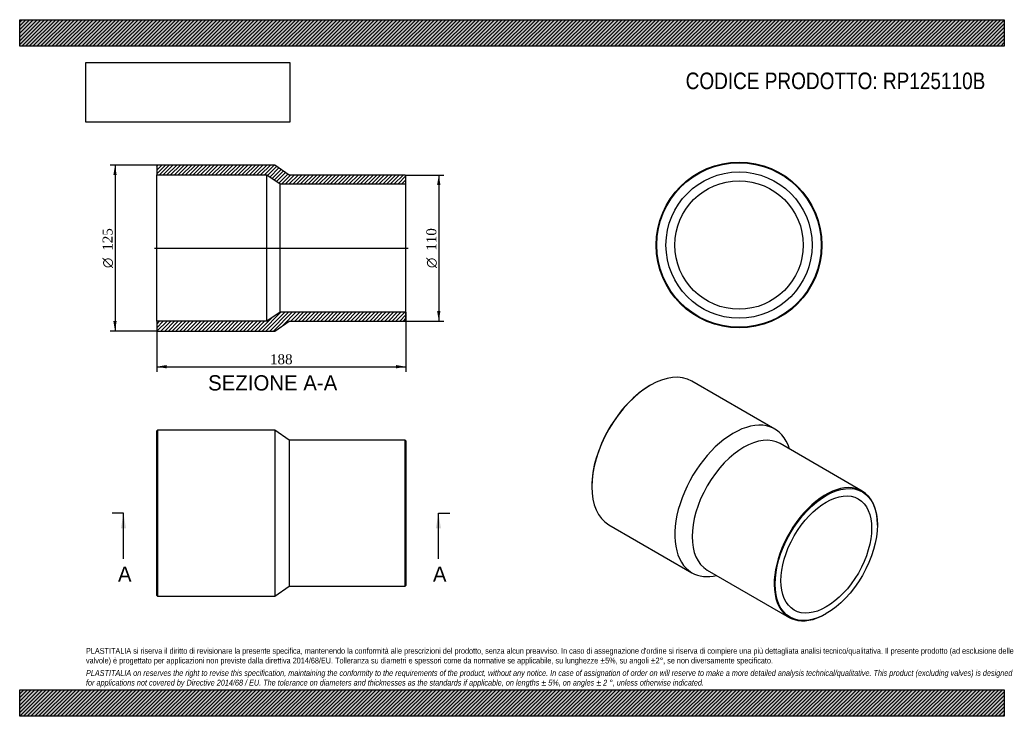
# Model space of a CAD drawing. Header units: millimetres. Extents: x 0 to 742, y 0 to 525.
import ezdxf
from ezdxf.enums import TextEntityAlignment as Align
from ezdxf.lldxf.tags import DXFTag

# ---------------------------------------------------------------- set-up
doc = ezdxf.new("R2010")
doc.units = ezdxf.units.MM
doc.header["$LTSCALE"] = 2.5
for name, color, linetype in [('Default', 7, 'Continuous'), ('DV4_Default', 7, 'Continuous'), ('RP125110B', 7, 'Continuous')]:
    doc.layers.add(name, color=color, linetype=linetype)
doc.styles.add('SEACAD_Solid_Edge_ANSI', font='seans.ttf')
doc.styles.add('SEACAD_Solid_Edge_ANSI1_Symbols', font='semeca1.ttf')
doc.styles.add('SEACAD_Times_New_Roman', font='times.ttf')
tags = doc.linetypes.add('CENTER2', pattern=[28.575, 19.05, -3.175, 3.175, -3.175]).pattern_tags.tags
tags[10:11] = [DXFTag(74, 4), DXFTag(75, 0), DXFTag(340, '0'), DXFTag(46, 0.0), DXFTag(50, 0.0), DXFTag(44, 0.0), DXFTag(45, 0.0)]
tags[8:9] = [DXFTag(74, 4), DXFTag(75, 0), DXFTag(340, '0'), DXFTag(46, 0.0), DXFTag(50, 0.0), DXFTag(44, 0.0), DXFTag(45, 0.0)]
tags[6:7] = [DXFTag(74, 4), DXFTag(75, 0), DXFTag(340, '0'), DXFTag(46, 0.0), DXFTag(50, 0.0), DXFTag(44, 0.0), DXFTag(45, 0.0)]
tags[4:5] = [DXFTag(74, 4), DXFTag(75, 0), DXFTag(340, '0'), DXFTag(46, 0.0), DXFTag(50, 0.0), DXFTag(44, 0.0), DXFTag(45, 0.0)]
doc.dimstyles.new('ANSImm', dxfattribs={"dimtxt": 7.5, "dimasz": 7.5, "dimexe": 3.75, "dimexo": 0, "dimgap": 1.875, "dimtad": 1, "dimdsep": 46, "dimtxsty": 'SEACAD_Times_New_Roman', "dimblk1": '_SE_FILLED', "dimblk2": '_SE_FILLED', "dimsah": 1, "dimcen": 3.75, "dimazin": 0, "dimtfac": 0.85, "dimtdec": 3, "dimtofl": 0, "dimtmove": 0, "dimatfit": 3, "dimfxl": 1, "dimarcsym": 0})
picture_1 = doc.add_image_def('image1.jpg', size_in_pixel=(4302, 1260))

# ---------------------------------------------------------------- blocks, each defined once
blk = doc.blocks.new('SE')
at = {"layer": 'RP125110B', "color": 7, "linetype": 'Continuous'}
for p, q in [((103.8, 215.63), (103.3, 215.13)), ((103.8, 215.63), (103.8, 90.63)), ((192.3, 215.63), (103.8, 215.63)), ((192.3, 215.63), (192.3, 90.63)), ((203.3, 208.13), (192.3, 215.63)), ((103.3, 91.13), (103.3, 215.13)), ((203.3, 208.13), (203.3, 98.13)), ((290.8, 208.13), (203.3, 208.13)), ((290.8, 98.13), (290.8, 208.13)), ((291.3, 207.63), (290.8, 208.13)), ((291.3, 207.63), (291.3, 98.63)), ((192.3, 90.63), (203.3, 98.13)), ((203.3, 98.13), (290.8, 98.13)), ((290.8, 98.13), (291.3, 98.63)), ((103.3, 91.13), (103.8, 90.63)), ((103.8, 90.63), (192.3, 90.63))]:
    blk.add_line(p, q, dxfattribs=at)
blk = doc.blocks.new('SE1')
at = {"layer": 'RP125110B', "color": 7, "linetype": 'Continuous'}
for p, q in [((569.46, 216.47), (506.88, 252.6)), ((475.63, 249.5), (475.28, 249.3)), ((635.36, 169.76), (573.49, 205.48)), ((431.44, 173.36), (431.44, 172.96)), ((444.38, 144.35), (506.96, 108.22)), ((646.75, 144.17), (646.75, 144.58)), ((518.49, 110.22), (580.36, 74.5)), ((607.86, 77.22), (608.22, 77.43))]:
    blk.add_line(p, q, dxfattribs=at)
for centre, major_axis, start_param, end_param in [((475.63, 198.47), (-31.25, -54.13), 3.141593, 6.283185), ((475.28, 198.68), (31, 53.69), 0.785398, 2.356195), ((538.21, 162.34), (-31.25, -54.13), 2.646659, 6.283185), ((545.99, 157.85), (-27.5, -47.63), 3.141593, 6.283185), ((607.86, 122.13), (27.5, 47.63), 0, 3.926991), ((607.86, 122.13), (27.5, 47.63), 5.497787, 6.283185), ((538.21, 162.34), (-31.25, -54.13), 0, 0.494934)]:
    blk.add_ellipse(centre, major_axis=major_axis, ratio=0.57735, start_param=start_param, end_param=end_param, dxfattribs=at)
for major_axis in [(-27.25, -47.2), (-24.2, -41.92)]:
    blk.add_ellipse((608.22, 121.93), major_axis=major_axis, ratio=0.57735, dxfattribs=at)
blk = doc.blocks.new('SE2')
at = {"layer": 'RP125110B', "color": 7, "linetype": 'Continuous'}
for radius in [62.5, 62, 55.1, 48.4]:
    blk.add_circle((542.46, 355.16), radius, dxfattribs=at)
blk = doc.blocks.new('SE4')
at = {"color": 7, "linetype": 'Continuous', "style": 'SEACAD_Solid_Edge_ANSI'}
blk.add_text('A', height=11.5, dxfattribs=at).set_placement((74.11, 112.88), align=Align.TOP_LEFT)
blk = doc.blocks.new('SE5')
at = {"color": 7, "linetype": 'Continuous', "style": 'SEACAD_Solid_Edge_ANSI'}
blk.add_text('A', height=11.5, dxfattribs=at).set_placement((311.61, 112.88), align=Align.TOP_LEFT)
blk = doc.blocks.new('SEANNOT_GROUP')
at = {"linetype": 'Continuous'}
blk.add_hatch(color=7, dxfattribs=at).paths.add_polyline_path([(80.17, 141.63), (78.26, 153.13), (76.34, 141.63)])
at = {"color": 7, "linetype": 'Continuous'}
blk.add_lwpolyline([(78.26, 118.63), (78.26, 153.13)], dxfattribs=at)
blk = doc.blocks.new('SEANNOT_GROUP1')
at = {"linetype": 'Continuous'}
blk.add_hatch(color=7, dxfattribs=at).paths.add_polyline_path([(317.67, 141.63), (315.76, 153.13), (313.84, 141.63)])
at = {"color": 7, "linetype": 'Continuous'}
blk.add_lwpolyline([(315.76, 118.63), (315.76, 153.13)], dxfattribs=at)
blk = doc.blocks.new('SE3')
at = {"layer": 'Default', "color": 7, "linetype": 'CENTER2'}
for p, q in [((78.26, 153.13), (69.63, 153.13)), ((315.76, 153.13), (324.38, 153.13))]:
    blk.add_line(p, q, dxfattribs=at)
at = {"layer": 'Default', "color": 7, "linetype": 'CENTER2', "const_width": 0.0001}
blk.add_lwpolyline([(78.26, 153.13), (315.76, 153.13)], dxfattribs=at)
at = {"layer": 'Default'}
for name in ['SEANNOT_GROUP', 'SEANNOT_GROUP1', 'SE4', 'SE5']:
    blk.add_blockref(name, (0, 0), dxfattribs=at)
blk = doc.blocks.new('SE6')
at = {"layer": 'RP125110B', "linetype": 'Continuous'}
h = blk.add_hatch(dxfattribs=at)
h.set_pattern_fill('LINE', scale=0.62992, angle=45, style=0)
h.paths.add_polyline_path([(203.3, 407.88), (192.3, 415.38), (103.8, 415.38), (103.3, 414.88), (103.3, 407.98), (186.3, 407.98), (196.3, 401.28), (291.3, 401.28), (291.3, 407.38), (290.8, 407.88)])
h = blk.add_hatch(dxfattribs=at)
h.set_pattern_fill('LINE', scale=0.62992, angle=45, style=0)
h.paths.add_polyline_path([(192.3, 290.38), (203.3, 297.88), (290.8, 297.88), (291.3, 298.38), (291.3, 304.48), (196.3, 304.48), (186.3, 297.78), (103.3, 297.78), (103.3, 290.88), (103.8, 290.38)])
at = {"layer": 'DV4_Default', "color": 7, "linetype": 'CENTER2'}
blk.add_line((101.55, 352.88), (293.05, 352.88), dxfattribs=at)
at = {"layer": 'RP125110B', "color": 7, "linetype": 'Continuous'}
for p, q in [((103.3, 414.88), (103.8, 415.38)), ((103.3, 414.88), (103.3, 407.98)), ((192.3, 415.38), (103.8, 415.38)), ((203.3, 407.88), (192.3, 415.38)), ((103.3, 297.78), (103.3, 407.98)), ((103.3, 407.98), (186.3, 407.98)), ((186.3, 297.78), (186.3, 407.98)), ((186.3, 407.98), (196.3, 401.28)), ((196.3, 304.48), (196.3, 401.28)), ((196.3, 401.28), (291.3, 401.28)), ((290.8, 407.88), (203.3, 407.88)), ((290.8, 407.88), (291.3, 407.38)), ((291.3, 401.28), (291.3, 407.38)), ((291.3, 304.48), (291.3, 401.28)), ((196.3, 304.48), (186.3, 297.78)), ((291.3, 304.48), (196.3, 304.48)), ((291.3, 298.38), (291.3, 304.48)), ((186.3, 297.78), (103.3, 297.78)), ((103.3, 297.78), (103.3, 290.88)), ((192.3, 290.38), (203.3, 297.88)), ((203.3, 297.88), (290.8, 297.88)), ((291.3, 298.38), (290.8, 297.88)), ((103.8, 290.38), (103.3, 290.88)), ((103.8, 290.38), (192.3, 290.38))]:
    blk.add_line(p, q, dxfattribs=at)
blk = doc.blocks.new('GDimGGroup')
at = {"layer": 'Default', "linetype": 'Continuous'}
for points in [[(317.29, 400.38), (316.04, 407.88), (314.79, 400.38)], [(317.29, 305.38), (314.79, 305.38), (316.04, 297.88)]]:
    blk.add_hatch(color=7, dxfattribs=at).paths.add_polyline_path(points)
at = {"layer": 'Default', "color": 7, "linetype": 'Continuous'}
for p, q in [((290.8, 407.88), (319.79, 407.88)), ((316.04, 407.88), (316.04, 297.88)), ((290.8, 297.88), (319.79, 297.88))]:
    blk.add_line(p, q, dxfattribs=at)
for s, style, p in [('110', 'SEACAD_Times_New_Roman', (306.67, 350.88)), ('O', 'SEACAD_Solid_Edge_ANSI1_Symbols', (306.67, 337.82))]:
    blk.add_text(s, height=7.5, rotation=90, dxfattribs=dict(at, style=style)).set_placement(p, align=Align.TOP_LEFT)
blk = doc.blocks.new('GDimGGroup1')
at = {"layer": 'Default', "linetype": 'Continuous'}
for points in [[(70.63, 407.88), (73.13, 407.88), (71.88, 415.38)], [(70.63, 297.88), (71.88, 290.38), (73.13, 297.88)]]:
    blk.add_hatch(color=7, dxfattribs=at).paths.add_polyline_path(points)
at = {"layer": 'Default', "color": 7, "linetype": 'Continuous'}
for p, q in [((103.8, 415.38), (68.13, 415.38)), ((71.88, 415.38), (71.88, 290.38)), ((103.8, 290.38), (68.13, 290.38))]:
    blk.add_line(p, q, dxfattribs=at)
for s, style, p in [('125', 'SEACAD_Times_New_Roman', (62.51, 350.88)), ('O', 'SEACAD_Solid_Edge_ANSI1_Symbols', (62.51, 337.82))]:
    blk.add_text(s, height=7.5, rotation=90, dxfattribs=dict(at, style=style)).set_placement(p, align=Align.TOP_LEFT)
blk = doc.blocks.new('DMBLK227')
at = {"layer": 'Default', "linetype": 'Continuous'}
for points in [[(110.8, 262.22), (110.8, 264.72), (103.3, 263.47)], [(283.8, 262.22), (291.3, 263.47), (283.8, 264.72)]]:
    blk.add_hatch(color=7, dxfattribs=at).paths.add_polyline_path(points)
at = {"layer": 'Default', "color": 7, "linetype": 'Continuous'}
for p, q in [((291.3, 304.48), (291.3, 259.72)), ((103.3, 297.78), (103.3, 259.72)), ((103.3, 263.47), (291.3, 263.47))]:
    blk.add_line(p, q, dxfattribs=at)
at = {"layer": 'Default', "color": 7, "linetype": 'Continuous', "style": 'SEACAD_Times_New_Roman'}
blk.add_text('188', height=7.5, dxfattribs=at).set_placement((188.77, 272.84), align=Align.TOP_LEFT)
blk = doc.blocks.new('_SE_FILLED')
at = {"color": 0}
blk.add_line((0, 0), (-1, 0), dxfattribs=at)
blk.add_solid([(0, 0), (-1, -0.1665), (-1, 0.1665), (0, 0)], dxfattribs=at)

msp = doc.modelspace()

# ---------------------------------------------------------------- hatches: boundary and pattern name
at = {"layer": 'Default', "linetype": 'Continuous'}
h = msp.add_hatch(dxfattribs=at)
h.set_pattern_fill('LINE', scale=0.62992, angle=45, style=0)
h.paths.add_polyline_path([(742.5, 505), (742.5, 525), (0, 525), (0, 505)])
for points in [[(742.5, 505), (742.5, 525), (0, 525), (0, 505)], [(742.5, 0), (742.5, 20), (0, 20), (0, 0)]]:
    msp.add_hatch(color=7, dxfattribs=at).paths.add_polyline_path(points)
h = msp.add_hatch(dxfattribs=at)
h.set_pattern_fill('LINE', scale=0.62992, angle=45, style=0)
h.paths.add_polyline_path([(742.5, 0), (742.5, 20), (0, 20), (0, 0)])

# ---------------------------------------------------------------- linework, layer by layer
at = {"layer": 'Default', "color": 7, "linetype": 'Continuous'}
for p, q in [((0, 525), (742.5, 525)), ((0, 505), (0, 525)), ((742.5, 525), (742.5, 505)), ((742.5, 505), (0, 505)), ((0, 20), (742.5, 20)), ((0, 0), (0, 20)), ((742.5, 20), (742.5, 0)), ((742.5, 0), (0, 0))]:
    msp.add_line(p, q, dxfattribs=at)

# ---------------------------------------------------------------- block references
at = {"layer": 'Default'}
for name in ['SE2', 'GDimGGroup1', 'SE6', 'GDimGGroup', 'SE1', 'SE', 'SE3']:
    msp.add_blockref(name, (0, 0), dxfattribs=at)

# ---------------------------------------------------------------- texts
at = {"layer": 'Default', "color": 7, "linetype": 'Continuous', "style": 'SEACAD_Solid_Edge_ANSI'}
msp.add_text('SEZIONE A-A', height=11.5, dxfattribs=at).set_placement((142.107, 257.053), align=Align.TOP_LEFT)
at = {"layer": 'Default', "attachment_point": 1}
for s, insert, char_height, width in [('{\\fArial Narrow|b0||i0||c0|p34;\\C7;\\H12.5;\\W1.;CODICE PRODOTTO: RP125110B}', (502.222, 485.159), 12.5, 226.67616), ("{\\fArial Narrow|b0||i0||c0|p34;\\C7;\\H4.375;\\W1.;PLASTITALIA si riserva il diritto di revisionare la presente specifica, mantenendo la conformità alle prescrizioni del prodotto, senza alcun preavviso. In caso di assegnazione d'ordine si riserva di compiere una più dettagliata analisi tecnico/qualitativa. Il presente prodotto (ad esclusione delle \\P}{\\fArial Narrow|b0||i0||c0|p34;\\C7;\\H4.375;\\W1.;valvole) è progettato per applicazioni non previste dalla direttiva 2014/68/EU. Tolleranza su diametri e spessori come da normative se applicabile, su lunghezze ±5%, su angoli ±2°, se non diversamente specificato.\\P}{\\fArial Narrow|b0||i0||c0|p34;\\C7;\\H1.25;\\W1.;   \\P}{\\fArial Narrow|b0||i1||c0|p34;\\C7;\\H4.375;\\W1.;PLASTITALIA on reserves the right to revise this specification, maintaining the conformity to the requirements of the product, without any notice. In case of assignation of order on will reserve to make a more detailed analysis technical/qualitative. This product (excluding valves) is designed \\P}{\\fArial Narrow|b0||i1||c0|p34;\\C7;\\H4.375;\\W1.;for applications not covered by Directive 2014/68 / EU. The tolerance on diameters and thicknesses as the standards if applicable, on lengths ± 5%, on angles ± 2 °, unless otherwise indicated.\\P}", (50, 51.506), 4.375, 642.5)]:
    msp.add_mtext(s, dxfattribs=dict(at, insert=insert, char_height=char_height, width=width))

# ---------------------------------------------------------------- dimensions: what is measured, and where the dimension line sits
at = {"layer": 'Default', "color": 7, "linetype": 'Continuous'}
dim = msp.add_linear_dim(base=(291.298, 263.468), p1=(103.298, 297.781), p2=(291.298, 304.481), text='\\A1;<>', dimstyle='ANSImm', dxfattribs=at)
dim.commit()
dim.dimension.update_dxf_attribs({"geometry": 'DMBLK227', "text_midpoint": (197.298, 263.468), "dimtype": 160})

# ---------------------------------------------------------------- pictures from other files: only their frames are drawn
image = msp.add_image(picture_1, insert=(50, 447.758), size_in_units=(153.643, 45))
image.dxf.flags = 7

doc.saveas('drawing.dxf')
